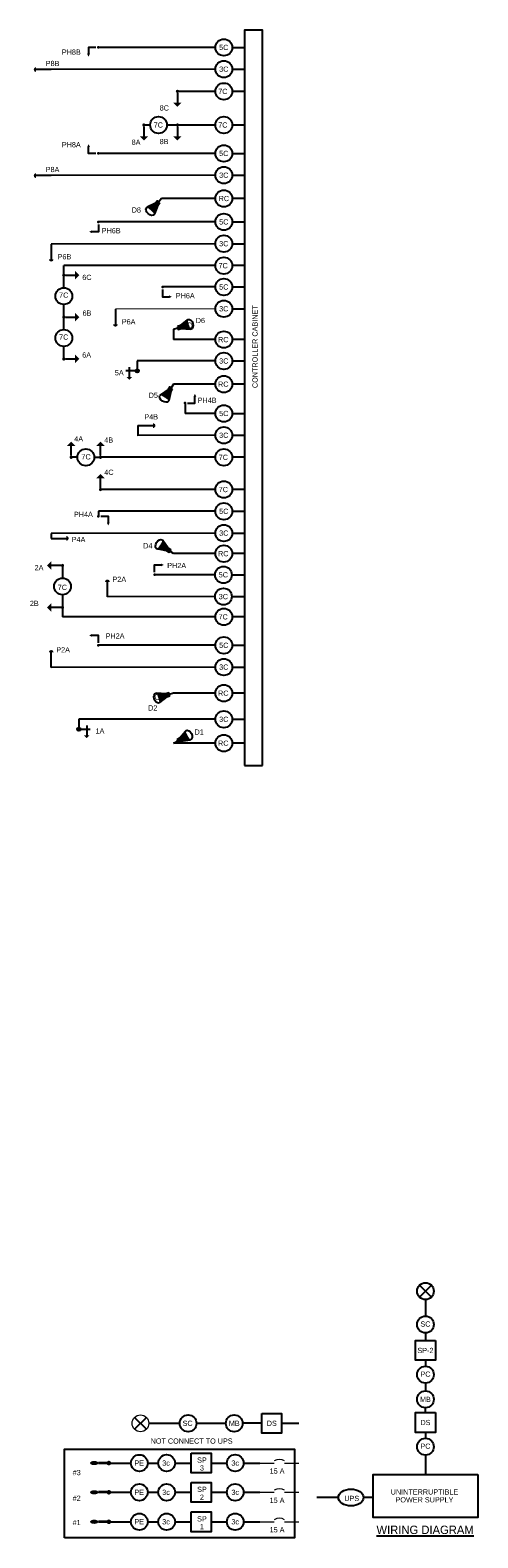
# Model space of a CAD drawing. Header units: feet. Extents: x -492 to 187, y -198 to 535.
# Tile 13 of 23: x 125 to 136, y -198 to -162. Entities that reach past the tile are written whole.
import ezdxf
from ezdxf.enums import TextEntityAlignment as Align

# ---------------------------------------------------------------- set-up
doc = ezdxf.new("R2010")
doc.units = ezdxf.units.FT
doc.header["$MEASUREMENT"] = 0
for name, color, linetype in [('BORDER', 7, 'Continuous'), ('LT_P_Luminaires', 2, 'Continuous'), ('SG_P_Detection', 24, 'Continuous'), ('SG_P_Heads', 2, 'Continuous'), ('SG_P_Text', 7, 'Continuous'), ('SH_Data', 7, 'Continuous'), ('ST_Details', 4, 'Continuous'), ('TEXT-DED', 10, 'Continuous')]:
    doc.layers.add(name, color=color, linetype=linetype)
doc.layers.add('SG_P_Heads (Construction)', color=2, linetype='Continuous', lineweight=13)
doc.styles.add('Slanted-Normal', font='font31.shx', dxfattribs={"height": 0.14})
doc.styles.add('Slanted-Normal LS 0.50', font='ISO_FONTRIGHT.shx', dxfattribs={"height": 0.14})

# ---------------------------------------------------------------- blocks, each defined once
blk = doc.blocks.new('*U1088')
at = {"layer": 'SG_P_Text'}
for p, q in [((-0.141, 0.141), (0.141, -0.141)), ((-0.141, -0.141), (0.141, 0.141))]:
    blk.add_line(p, q, dxfattribs=at)
at = {"layer": 'SG_P_Text', "color": 7, "linetype": 'Continuous', "lineweight": 13}
blk.add_circle((0, 0), 0.2, dxfattribs=at)
blk = doc.blocks.new('CSMP')
at = {"layer": 'LT_P_Luminaires', "linetype": 'Continuous', "lineweight": 0}
h = blk.add_hatch(color=1, dxfattribs=at)
edge = h.paths.add_edge_path()
edge.add_arc((0, 0), 0.055, 0, 360)
at = {"layer": 'LT_P_Luminaires', "lineweight": 35}
h = blk.add_hatch(color=1, dxfattribs=at)
edge = h.paths.add_edge_path()
edge.add_ellipse((0.35, 0), major_axis=(0.1, 0), ratio=0.5, start_angle=0, end_angle=360)
at = {"layer": 'LT_P_Luminaires', "color": 1, "lineweight": 35}
blk.add_line((0, 0), (0.25, 0), dxfattribs=at)
blk = doc.blocks.new('SHSWP')
at = {"layer": 'ST_Details'}
h = blk.add_hatch(color=1, dxfattribs=at)
edge = h.paths.add_edge_path()
edge.add_arc((0, 0), 0.04, 0, 360)
at = {"layer": 'ST_Details', "color": 1}
blk.add_line((0.04, 0), (0.27, 0), dxfattribs=at)
at = {"layer": 'ST_Details', "color": 1, "extrusion": (0, 0, -1)}
blk.add_solid([(-0.27, 0.1), (-0.37, 0), (-0.27, -0.1)], dxfattribs=at)
blk = doc.blocks.new('SG_DET_SB_RADARP')
at = {"layer": 'SG_P_Detection'}
h = blk.add_hatch(color=256, dxfattribs=at)
edge = h.paths.add_edge_path()
edge.add_line((0.243, 0.12), (0.037, 0.037))
edge.add_line((0.037, 0.037), (0.037, -0.038))
edge.add_line((0.037, -0.038), (0.243, -0.12))
edge.add_ellipse((0.262, 0), major_axis=(0, -0.124), ratio=0.621318, start_angle=194.0157, end_angle=345.9652, ccw=False)
for p, q in [((-0.144, 0), (-0.038, 0)), ((0.037, 0.037), (0.243, 0.12)), ((0.037, -0.038), (0.243, -0.12))]:
    blk.add_line(p, q, dxfattribs=at)
at = {"layer": 'SG_P_Detection', "flags": 128}
blk.add_lwpolyline([(-0.038, 0.037), (-0.038, -0.038), (0.037, -0.038), (0.037, 0.037), (-0.038, 0.037)], close=True, dxfattribs=at)
at = {"layer": 'SG_P_Detection'}
blk.add_ellipse((0.262, 0), major_axis=(0, -0.124), ratio=0.621318, dxfattribs=at)
at = {"layer": 'SG_P_Detection', "extrusion": (0, 0, -1)}
blk.add_solid([(0.037, 0.037), (0.037, -0.038), (-0.038, 0.037), (-0.038, -0.038)], dxfattribs=at)
blk = doc.blocks.new('PED1P')
at = {"layer": 'SG_P_Heads (Construction)', "color": 2, "linetype": 'Continuous', "lineweight": 30}
blk.add_point((0, 0), dxfattribs=at)
at = {"layer": 'ST_Details', "color": 1, "flags": 128}
blk.add_lwpolyline([(0.06, 0), (0.235, 0), (0.235, -0.15)], dxfattribs=at)
at = {"layer": 'ST_Details', "color": 1, "extrusion": (0, 0, -1)}
blk.add_solid([(-0.27, -0.15), (-0.2, -0.15), (-0.235, -0.22)], dxfattribs=at)
blk = doc.blocks.new('PEDPBP')
at = {"layer": 'ST_Details'}
blk.add_hatch(color=1, dxfattribs=at).paths.add_polyline_path([(0.18, 0.028), (0.18, -0.028, 0.999997)])
at = {"layer": 'ST_Details', "color": 1}
blk.add_line((0, 0), (0.18, 0), dxfattribs=at)

msp = doc.modelspace()

# ---------------------------------------------------------------- hatches: boundary and pattern name
at = {"layer": 'ST_Details'}
h = msp.add_hatch(color=1, dxfattribs=at)
edge = h.paths.add_edge_path()
edge.add_line((129.171, -168.84883), (128.99743, -168.98694))
edge.add_line((128.99743, -168.98694), (129.01892, -169.05879))
edge.add_line((129.01892, -169.05879), (129.23976, -169.07926))
edge.add_ellipse((129.22326, -168.95871), major_axis=(0.03545, -0.11875), ratio=0.62131844, start_angle=194.015698, end_angle=345.965162, ccw=False)
h = msp.add_hatch(color=1, dxfattribs=at)
edge = h.paths.add_edge_path()
edge.add_arc((127.96978, -170.06988), 0.04, 180, 540, ccw=False)
h = msp.add_hatch(color=1, dxfattribs=at)
edge = h.paths.add_edge_path()
edge.add_line((128.49973, -177.98489), (128.6733, -177.84678))
edge.add_line((128.6733, -177.84678), (128.65181, -177.77493))
edge.add_line((128.65181, -177.77493), (128.43097, -177.75446))
edge.add_ellipse((128.44747, -177.87501), major_axis=(-0.03545, 0.11875), ratio=0.62131844, start_angle=194.015698, end_angle=345.965162, ccw=False)
h = msp.add_hatch(color=1, dxfattribs=at)
edge = h.paths.add_edge_path()
edge.add_arc((126.57625, -178.61763), 0.04, 0, 360)

# ---------------------------------------------------------------- linework, layer by layer
at = {"layer": 'SH_Data', "lineweight": 13}
for p, q in [((129.83537, -168.58829), (127.44898, -168.59799)), ((130.89352, -196.12351), (131.23544, -196.12351)), ((131.48544, -196.12351), (131.82736, -196.12351)), ((130.89352, -196.82139), (131.23544, -196.82139)), ((131.48544, -196.82139), (131.82736, -196.82139)), ((130.89352, -197.52425), (131.23544, -197.52425)), ((131.48544, -197.52425), (131.82736, -197.52425))]:
    msp.add_line(p, q, dxfattribs=at)
at = {"layer": 'SH_Data', "color": 3}
msp.add_line((130.52879, -179.48428), (130.9539, -179.48428), dxfattribs=at)
msp.add_lwpolyline([(130.9539, -179.48428), (130.9539, -161.94246), (130.52879, -161.94246), (130.52879, -179.48428)], dxfattribs=at)
at = {"layer": 'SH_Data', "lineweight": 13, "flags": 128}
for points in [[(131.48544, -196.07351, 0.27689648), (131.23544, -196.07351)], [(131.48544, -196.77139, 0.27689648), (131.23544, -196.77139)], [(131.48544, -197.47425, 0.27689648), (131.23544, -197.47425)]]:
    msp.add_lwpolyline(points, format="xyb", dxfattribs=at)
at = {"layer": 'ST_Details'}
for p, q in [((129.83537, -162.35407), (127.04233, -162.35407)), ((129.83537, -162.8736), (125.91706, -162.88331)), ((129.83537, -163.40321), (128.92787, -163.40321)), ((130.52879, -163.40321), (130.23537, -163.40321)), ((128.27787, -164.20507), (128.12787, -164.20507)), ((129.83537, -164.20507), (128.67787, -164.20507)), ((130.52879, -164.20507), (130.23537, -164.20507)), ((129.83537, -164.88318), (127.04233, -164.88318)), ((129.83537, -165.40271), (125.91706, -165.41241)), ((129.83537, -165.95869), (128.55117, -165.95869)), ((130.52879, -165.95869), (130.23537, -165.95869)), ((129.83537, -166.51632), (127.04233, -166.51632)), ((129.83537, -167.03585), (125.91706, -167.04556)), ((129.83537, -167.56042), (126.21785, -167.56042)), ((130.52879, -167.56042), (130.23537, -167.56042)), ((126.21785, -168.08622), (126.21785, -167.78622)), ((129.83537, -168.06876), (128.57425, -168.06876)), ((126.21785, -169.08622), (126.21785, -168.78622)), ((129.83537, -169.32399), (128.83537, -169.32399)), ((130.52879, -169.32399), (130.23537, -169.32399)), ((129.83537, -169.83409), (127.96978, -169.83409)), ((129.83537, -170.3872), (128.83537, -170.3872)), ((130.52879, -170.3872), (130.23537, -170.3872)), ((129.83537, -171.08667), (129.11197, -171.08667)), ((129.83537, -171.6062), (127.9867, -171.61078)), ((126.54322, -172.13212), (126.39322, -172.13212)), ((126.94322, -172.13212), (127.09322, -172.13212)), ((129.83537, -172.13212), (127.09322, -172.13212)), ((130.52879, -172.13212), (130.23537, -172.13212)), ((129.83537, -172.9006), (127.09322, -172.9006)), ((130.52879, -172.9006), (130.23537, -172.9006)), ((129.83537, -173.42044), (127.04233, -173.42044)), ((129.83537, -173.93998), (125.91706, -173.94968)), ((129.83537, -174.42973), (128.83537, -174.42973)), ((130.52879, -174.42973), (130.23537, -174.42973)), ((129.82553, -174.93441), (128.38304, -174.93441)), ((126.18638, -175.41152), (126.18638, -175.71152)), ((129.82553, -175.45394), (127.25777, -175.46365)), ((129.83537, -175.93732), (126.18638, -175.93732)), ((130.52879, -175.93732), (130.23537, -175.93732)), ((129.83537, -176.61632), (127.04233, -176.61632)), ((129.83537, -177.13586), (125.91706, -177.14556)), ((129.83537, -177.75904), (128.83537, -177.75904)), ((130.52879, -177.75904), (130.23537, -177.75904)), ((129.83537, -178.38184), (126.57625, -178.38184)), ((129.83537, -178.95187), (128.83537, -178.95187)), ((130.52879, -178.95187), (130.23537, -178.95187)), ((134.98579, -191.88279), (134.70294, -192.16563)), ((134.70294, -191.88279), (134.98579, -192.16563)), ((134.84436, -192.22421), (134.84433, -192.61866)), ((134.8443, -193.01866), (134.8443, -193.19948)), ((134.8443, -193.67315), (134.8443, -193.81465)), ((134.8443, -194.21465), (134.8443, -194.39548)), ((128.24582, -195.17567), (128.98266, -195.17573)), ((129.38266, -195.17573), (130.08266, -195.17573)), ((134.8443, -195.39178), (134.8443, -195.53328)), ((128.2204, -196.12359), (128.4704, -196.12359)), ((128.2204, -196.82146), (128.4704, -196.82146)), ((132.7669, -196.94524), (132.53983, -196.94524)), ((133.59398, -196.94524), (133.3669, -196.94524)), ((128.2204, -197.52432), (128.4704, -197.52432))]:
    msp.add_line(p, q, dxfattribs=at)
at = {"layer": 'ST_Details', "color": 1}
for p, q in [((128.99751, -168.9872), (129.17045, -168.84958)), ((128.83537, -169.07468), (128.93662, -169.0444)), ((129.01892, -169.05879), (129.23897, -169.07918)), ((127.92978, -170.06988), (127.69978, -170.06988)), ((127.78053, -169.98404), (127.78053, -170.21904)), ((128.65181, -177.77493), (128.43176, -177.75454)), ((128.67322, -177.84653), (128.50028, -177.98414)), ((128.83537, -177.75904), (128.73411, -177.78932)), ((126.61625, -178.61763), (126.84625, -178.61763)), ((126.7655, -178.5318), (126.7655, -178.7668))]:
    msp.add_line(p, q, dxfattribs=at)
at = {"layer": 'ST_Details', "flags": 128}
for points in [[(130.23537, -162.35407), (130.52879, -162.35407)], [(130.23537, -162.8736), (130.52879, -162.8736)], [(130.23537, -164.88318), (130.52879, -164.88318)], [(130.23537, -165.40271), (130.52879, -165.40271)], [(130.23537, -166.51632), (130.52879, -166.51632)], [(130.23537, -167.03585), (130.52879, -167.03585)], [(126.21785, -167.78622), (126.21785, -167.56042)], [(130.23537, -168.06876), (130.52879, -168.06876)], [(126.21785, -168.78622), (126.21785, -168.48622)], [(130.23537, -168.58829), (130.52879, -168.58829)], [(128.83537, -169.07468), (128.83537, -169.32399)], [(126.21785, -169.78622), (126.21785, -169.48622)], [(127.96978, -169.83409), (127.96978, -170.06988)], [(130.23537, -169.83409), (130.52879, -169.83409)], [(129.11197, -170.83736), (129.11197, -171.08667)], [(130.23537, -171.08667), (130.52879, -171.08667)], [(127.9867, -171.37675), (127.9867, -171.6159)], [(130.23537, -171.6062), (130.52879, -171.6062)], [(127.04233, -173.42044), (127.04233, -173.53872)], [(130.23537, -173.42044), (130.52879, -173.42044)], [(125.91706, -173.94968), (125.91706, -174.06589)], [(130.23537, -173.93998), (130.52879, -173.93998)], [(126.18638, -174.71152), (126.18638, -175.01152)], [(130.22553, -174.93441), (130.51895, -174.93441)], [(130.22553, -175.45394), (130.51895, -175.45394)], [(126.18638, -175.71152), (126.18638, -175.93732)], [(130.23537, -176.61632), (130.52879, -176.61632)], [(130.23537, -177.13586), (130.52879, -177.13586)], [(126.57625, -178.38184), (126.57625, -178.61763)], [(130.23537, -178.38184), (130.52879, -178.38184)], [(134.84431, -194.91812), (134.84431, -194.80343)], [(130.93973, -195.17572), (130.48266, -195.17572)], [(131.41339, -195.17572), (131.82736, -195.17572)], [(134.8443, -195.93328), (134.84431, -196.3941)], [(127.29275, -196.12359), (127.8204, -196.12359)], [(130.50716, -196.12351), (130.89352, -196.12351)], [(127.29275, -196.82146), (127.8204, -196.82146)], [(130.50716, -196.82139), (130.89352, -196.82139)], [(132.53983, -196.94524), (132.25247, -196.94524)], [(127.29275, -197.52432), (127.8204, -197.52432)], [(130.50716, -197.52425), (130.89352, -197.52425)]]:
    msp.add_lwpolyline(points, dxfattribs=at)
at = {"layer": 'ST_Details', "color": 1, "flags": 128}
for points in [[(128.92591, -169.00861), (128.94732, -169.0802), (129.01892, -169.05879), (128.99751, -168.9872), (128.92591, -169.00861)], [(128.74482, -177.82512), (128.72341, -177.75352), (128.65181, -177.77493), (128.67322, -177.84653), (128.74482, -177.82512)]]:
    msp.add_lwpolyline(points, close=True, dxfattribs=at)
at = {"layer": 'ST_Details', "flags": 128}
for points in [[(135.08114, -193.19948), (135.08114, -193.67315), (134.60748, -193.67315), (134.60748, -193.19948), (135.08114, -193.19948)], [(135.08114, -194.91812), (135.08114, -195.39178), (134.60748, -195.39178), (134.60748, -194.91812), (135.08114, -194.91812)], [(130.93973, -194.93889), (131.41339, -194.93889), (131.41339, -195.41256), (130.93973, -195.41256), (130.93973, -194.93889)], [(129.25676, -195.88668), (129.73042, -195.88668), (129.73042, -196.36035), (129.25676, -196.36035), (129.25676, -195.88668)], [(129.25676, -196.58456), (129.73042, -196.58456), (129.73042, -197.05822), (129.25676, -197.05822), (129.25676, -196.58456)], [(136.09431, -196.3941), (136.09431, -197.41991), (133.59431, -197.41991), (133.59431, -196.3941), (136.09431, -196.3941)], [(129.25676, -197.28741), (129.73042, -197.28741), (129.73042, -197.76108), (129.25676, -197.76108), (129.25676, -197.28741)]]:
    msp.add_lwpolyline(points, close=True, dxfattribs=at)
at = {"layer": 'ST_Details'}
for centre in [(130.03537, -162.35407), (130.03537, -162.8736), (130.03537, -163.40321), (128.47787, -164.20507), (130.03537, -164.20507), (130.03537, -164.88318), (130.03537, -165.40271), (130.03537, -165.95869), (130.03537, -166.51632), (130.03537, -167.03585), (130.03537, -167.56042), (130.03537, -168.06876), (126.21785, -168.28622), (130.03537, -168.58829), (126.21785, -169.28622), (130.03537, -169.32399), (130.03537, -169.83409), (130.03537, -170.3872), (130.03537, -171.08667), (130.03537, -171.6062), (126.74322, -172.13212), (130.03537, -172.13212), (130.03537, -172.9006), (130.03537, -173.42044), (130.03537, -173.93998), (130.03537, -174.42973), (130.02553, -174.93441), (126.18638, -175.21152), (130.02553, -175.45394), (130.03537, -175.93732), (130.03537, -176.61632), (130.03537, -177.13586), (130.03537, -177.75904), (130.03537, -178.38184), (130.03537, -178.95187), (134.84436, -192.02421), (134.8443, -192.81866), (134.8443, -194.01465), (134.84431, -194.60343), (129.18266, -195.17573), (130.28266, -195.17572), (134.8443, -195.73328), (128.0204, -196.12359), (128.6704, -196.12351), (130.30716, -196.12351), (128.0204, -196.82146), (128.6704, -196.82139), (130.30716, -196.82139), (128.0204, -197.52432), (128.6704, -197.52425), (130.30716, -197.52425)]:
    msp.add_circle(centre, 0.2, dxfattribs=at)
at = {"layer": 'ST_Details', "color": 1}
for centre in [(127.96978, -170.06988), (126.57625, -178.61763)]:
    msp.add_circle(centre, 0.04, dxfattribs=at)
for centre, major_axis in [((129.22253, -168.95907), (0.03532, -0.11832)), ((128.4482, -177.87465), (-0.03532, 0.11832))]:
    msp.add_ellipse(centre, major_axis=major_axis, ratio=0.62131844, dxfattribs=at)
at = {"layer": 'ST_Details'}
msp.add_ellipse((133.0669, -196.94524), major_axis=(0.3, 0), ratio=0.66666667, dxfattribs=at)
at = {"layer": 'ST_Details', "color": 1, "extrusion": (0, 0, -1)}
for points in [[(-128.92591, -169.00861), (-128.94732, -169.0802), (-128.99751, -168.9872), (-129.01892, -169.05879)], [(-127.71495, -170.21871), (-127.78162, -170.28538), (-127.84828, -170.21871)], [(-128.74482, -177.82512), (-128.72341, -177.75352), (-128.67322, -177.84653), (-128.65181, -177.77493)], [(-126.83108, -178.76646), (-126.76442, -178.83313), (-126.69775, -178.76646)]]:
    msp.add_solid(points, dxfattribs=at)

# ---------------------------------------------------------------- block references
at = {"layer": 'SG_P_Detection', "color": 2, "linetype": 'Continuous', "lineweight": 30, "xscale": 2, "yscale": 2, "zscale": 2}
for p, rotation in [((125.91706, -162.88331), 180), ((125.91706, -165.41241), 180), ((125.91706, -167.04556), 270), ((127.44898, -168.59799), 270), ((127.25777, -175.46365), 89.99999999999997), ((125.91706, -177.14556), 89.99999999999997)]:
    msp.add_blockref('PEDPBP', p, dxfattribs=dict(at, rotation=rotation))
at = {"layer": 'SG_P_Detection'}
for p, rotation in [((128.45544, -166.06568), 228.1797919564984), ((128.75677, -170.50734), 236.807136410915), ((128.71522, -174.35113), 146.807136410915), ((128.96165, -178.88358), 28.40356820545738)]:
    msp.add_blockref('SG_DET_SB_RADARP', p, dxfattribs=dict(at, rotation=rotation))
at = {"layer": 'SG_P_Detection', "color": 2, "linetype": 'Continuous', "lineweight": 30, "xscale": 2, "yscale": 2, "zscale": 2}
for p in [(127.9867, -171.37675), (125.91706, -174.06589)]:
    msp.add_blockref('PEDPBP', p, dxfattribs=at)
at = {"layer": 'SG_P_Heads', "color": 2, "linetype": 'Continuous', "lineweight": 30, "extrusion": (0, 0, -1)}
msp.add_blockref('PED1P', (-127.04233, -162.35407), dxfattribs=at)
at = {"layer": 'SG_P_Heads', "color": 2, "linetype": 'Continuous', "lineweight": 0, "xscale": -1}
for p, rotation in [((128.92787, -163.40321), 90.00000000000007), ((128.12787, -164.20507), 90.00000000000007), ((128.92787, -164.20507), 90.00000000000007), ((126.21785, -167.78622), 180), ((126.21785, -168.78622), 180), ((126.21785, -169.78622), 180), ((126.39322, -172.13212), 270), ((127.09322, -172.13212), 270), ((127.09322, -172.9006), 270)]:
    msp.add_blockref('SHSWP', p, dxfattribs=dict(at, rotation=rotation))
at = {"layer": 'SG_P_Heads', "color": 2, "linetype": 'Continuous', "lineweight": 30, "extrusion": (0, 0, -1), "xscale": -1}
for p, rotation in [((-127.04233, -164.88318), 180), ((-127.04233, -166.51632), 90), ((-128.38304, -174.93441), 270)]:
    msp.add_blockref('PED1P', p, dxfattribs=dict(at, rotation=rotation))
at = {"layer": 'SG_P_Heads', "color": 2, "linetype": 'Continuous', "lineweight": 30, "extrusion": (0, 0, -1)}
for p, rotation in [((-128.57425, -168.06876), 270), ((-129.11197, -170.83736), 180), ((-127.04233, -176.61632), 90.00000000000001)]:
    msp.add_blockref('PED1P', p, dxfattribs=dict(at, rotation=rotation))
at = {"layer": 'SG_P_Heads', "color": 2, "linetype": 'Continuous', "lineweight": 30, "extrusion": (0, 0, -1), "xscale": -1}
msp.add_blockref('PED1P', (-127.04233, -173.53872), dxfattribs=at)
at = {"layer": 'SG_P_Heads', "color": 2, "linetype": 'Continuous', "lineweight": 0, "xscale": -1}
for p in [(126.18638, -174.71152), (126.18638, -175.71152)]:
    msp.add_blockref('SHSWP', p, dxfattribs=at)
at = {"layer": 'ST_Details'}
msp.add_blockref('*U1088', (128.04585, -195.1757), dxfattribs=at)
at = {"layer": 'ST_Details', "color": 1, "rotation": 180}
for p in [(127.29275, -196.12359), (127.29275, -196.82146), (127.29275, -197.52432)]:
    msp.add_blockref('CSMP', p, dxfattribs=at)

# ---------------------------------------------------------------- texts
at = {"layer": 'ST_Details', "color": 1, "char_height": 0.1394958, "attachment_point": 5, "line_spacing_factor": 0.6, "style": 'Slanted-Normal LS 0.50'}
for insert, rotation in [((129.22402, -168.98289), 16.648629), ((128.44672, -177.85083), 196.648629)]:
    msp.add_mtext('{\\Fiso_fontleft|c0;D}', dxfattribs=dict(at, insert=insert, rotation=rotation))
at = {"layer": 'TEXT-DED', "style": 'Slanted-Normal'}
for s, p in [('PH8B', (126.1712, -162.40395)), ('P8B', (125.78588, -162.67486)), ('8C', (128.50419, -163.73513)), ('PH8A', (126.1712, -164.61417)), ('8A', (127.83589, -164.55297)), ('8B', (128.50419, -164.53699)), ('P8A', (125.78588, -165.20397)), ('D8', (127.8373, -166.16856)), ('PH6B', (127.12249, -166.66341)), ('P6B', (126.06954, -167.28441)), ('6C', (126.65896, -167.77753)), ('PH6A', (128.88888, -168.21584)), ('6B', (126.66451, -168.62914)), ('P6A', (127.60146, -168.83684)), ('D6', (129.36568, -168.80539)), ('6A', (126.65731, -169.62914)), ('5A', (127.43511, -170.05182)), ('D5', (128.24219, -170.5885)), ('PH4B', (129.41121, -170.70867)), ('P4B', (128.13918, -171.10417)), ('4A', (126.46707, -171.62897)), ('4B', (127.18385, -171.65745)), ('4C', (127.18385, -172.42593)), ('PH4A', (126.46042, -173.43144)), ('P4A', (126.4068, -174.03036)), ('D4', (128.11158, -174.18012)), ('2A', (125.52134, -174.70283)), ('PH2A', (128.68496, -174.65096)), ('P2A', (127.37813, -174.9797)), ('2B', (125.40813, -175.55444)), ('PH2A', (127.21521, -176.33287)), ('P2A', (126.03742, -176.66161)), ('D2', (128.22943, -178.04811)), ('1A', (126.97501, -178.59957)), ('D1', (129.33606, -178.62347))]:
    msp.add_text(s, height=0.125, dxfattribs=at).set_placement(p, align=Align.TOP_LEFT)
for s, height, p in [('5C', 0.125, (130.03354, -162.35407)), ('3C', 0.125, (130.03354, -162.8736)), ('7C', 0.125, (130.01148, -163.40321)), ('7C', 0.125, (128.47282, -164.20507)), ('7C', 0.125, (130.01148, -164.20507)), ('5C', 0.125, (130.03354, -164.88318)), ('3C', 0.125, (130.03354, -165.40271)), ('RC', 0.125, (130.03622, -165.95869)), ('5C', 0.125, (130.03354, -166.51632)), ('3C', 0.125, (130.03354, -167.03585)), ('7C', 0.125, (130.01863, -167.56042)), ('7C', 0.125, (126.2157, -168.26353)), ('5C', 0.125, (130.03354, -168.06876)), ('3C', 0.125, (130.03354, -168.58829)), ('7C', 0.125, (126.2157, -169.26353)), ('RC', 0.125, (130.02192, -169.32399)), ('3C', 0.125, (130.03354, -169.83409)), ('RC', 0.125, (130.02192, -170.3872)), ('5C', 0.125, (130.03354, -171.08667)), ('3C', 0.125, (130.03354, -171.6062)), ('7C', 0.125, (126.74846, -172.12077)), ('7C', 0.125, (130.02353, -172.13212)), ('7C', 0.125, (130.02353, -172.9006)), ('5C', 0.125, (130.03354, -173.42044)), ('3C', 0.125, (130.03354, -173.93998)), ('RC', 0.125, (130.02192, -174.42973)), ('5C', 0.125, (130.0237, -174.93441)), ('7C', 0.125, (126.18423, -175.23421)), ('3C', 0.125, (130.0237, -175.45394)), ('7C', 0.125, (130.01863, -175.93732)), ('5C', 0.125, (130.03354, -176.61632)), ('3C', 0.125, (130.03354, -177.13586)), ('RC', 0.125, (130.02192, -177.75904)), ('3C', 0.125, (130.03354, -178.38184)), ('RC', 0.125, (130.02192, -178.95187)), ('SC', 0.125, (134.8443, -192.80707)), ('SP-2', 0.125, (134.84431, -193.43797)), ('PC', 0.125, (134.8443, -194.00307)), ('MB', 0.125, (134.84431, -194.60501)), ('SC', 0.125, (129.17107, -195.17573)), ('MB', 0.125, (130.28424, -195.17572)), ('DS', 0.125, (131.17821, -195.17572)), ('DS', 0.125, (134.84431, -195.1566)), ('NOT CONNECT TO UPS', 0.125, (129.2665, -195.59892)), ('PC', 0.125, (134.8443, -195.7217)), ('#3', 0.125, (126.52477, -196.35046)), ('PE', 0.125, (128.01625, -196.12359)), ('3c', 0.125, (128.6556, -196.12351)), ('3c', 0.125, (130.30661, -196.12351)), ('15 A', 0.125, (131.30518, -196.3138)), ('#2', 0.125, (126.52477, -196.96248)), ('PE', 0.125, (128.01625, -196.82146)), ('3c', 0.125, (128.6556, -196.82139)), ('3c', 0.125, (130.30661, -196.82139)), ('15 A', 0.125, (131.30518, -197.01168)), ('#1', 0.125, (126.52477, -197.54143)), ('PE', 0.125, (128.01625, -197.52432)), ('3c', 0.125, (128.6556, -197.52425)), ('3c', 0.125, (130.30661, -197.52425)), ('15 A', 0.125, (131.30518, -197.71454)), ('%%UWIRING DIAGRAM', 0.2, (134.83589, -197.71665))]:
    msp.add_text(s, height=height, dxfattribs=at).set_placement(p, align=Align.MIDDLE_CENTER)
msp.add_text('CONTROLLER CABINET', height=0.125, rotation=90, dxfattribs=at).set_placement((130.77854, -169.49294), align=Align.MIDDLE_CENTER)
at = {"layer": 'TEXT-DED', "char_height": 0.125, "attachment_point": 5, "style": 'Slanted-Normal'}
for s, insert, line_spacing_factor in [('UPS\\P', (133.08564, -196.96858), 0.6), ('UNINTERRUPTIBLE\\PPOWER SUPPLY', (134.82098, -196.90732), 0.9)]:
    msp.add_mtext(s, dxfattribs=dict(at, insert=insert, line_spacing_factor=line_spacing_factor))

# ---------------------------------------------------------------- next in the draw order: texts
at = {"layer": 'TEXT-DED', "char_height": 0.125, "attachment_point": 5, "line_spacing_factor": 0.9, "style": 'Slanted-Normal', "bg_fill": 3, "box_fill_scale": 1.1, "bg_fill_color": 7, "bg_fill_transparency": 0}
for s, insert in [('SP\\P3', (129.51233, -196.14685)), ('SP\\P2', (129.51233, -196.84472)), ('SP\\P1', (129.51233, -197.54758))]:
    msp.add_mtext(s, dxfattribs=dict(at, insert=insert))

# ---------------------------------------------------------------- next in the draw order: linework, layer by layer
at = {"layer": 'BORDER', "flags": 128}
msp.add_lwpolyline([(126.23404, -197.90774), (126.23404, -195.79109), (131.71854, -195.79109), (131.71854, -197.90417), (126.23404, -197.90774)], dxfattribs=at)
at = {"layer": 'ST_Details', "flags": 128}
for points in [[(128.8704, -196.12351), (129.25676, -196.12351)], [(129.73042, -196.12351), (130.10716, -196.12351)], [(128.8704, -196.82139), (129.25676, -196.82139)], [(129.73042, -196.82139), (130.10716, -196.82139)], [(128.8704, -197.52425), (129.25676, -197.52425)], [(129.73042, -197.52425), (130.10716, -197.52425)]]:
    msp.add_lwpolyline(points, dxfattribs=at)

doc.saveas('drawing.dxf')
